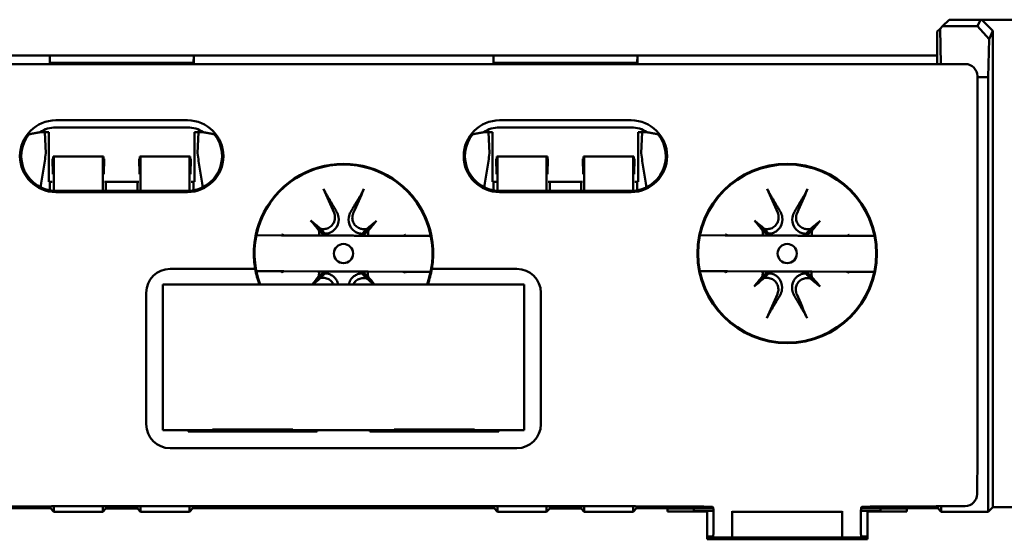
# Model space of a CAD drawing. Header units: millimetres. Extents: x 71 to 288, y 86 to 236.
# Tile 4 of 8: x 93 to 135, y 141 to 163. Entities that reach past the tile are written whole.
import ezdxf

# ---------------------------------------------------------------- set-up
doc = ezdxf.new("R2010")
doc.units = ezdxf.units.MM
doc.layers.add('Arêtes visibles(celduc)', color=7, linetype='Continuous', lineweight=50)

msp = doc.modelspace()

# ---------------------------------------------------------------- linework, layer by layer
at = {"layer": 'Arêtes visibles(celduc)'}
for p, q in [((131.979, 162.406), (132.257, 162.684)), ((132.257, 162.684), (132.257, 162.684)), ((133.564, 162.684), (132.257, 162.684)), ((133.564, 162.684), (132.257, 162.684)), ((133.564, 162.684), (133.445, 162.406)), ((133.617, 162.684), (133.564, 162.684)), ((133.564, 162.684), (133.564, 162.684)), ((134.08, 162.22), (133.617, 162.684)), ((135.51, 162.684), (133.617, 162.684)), ((131.757, 162.184), (131.88, 162.307)), ((131.979, 162.406), (131.88, 162.307)), ((131.88, 162.307), (131.916, 160.826)), ((133.445, 162.406), (131.979, 162.406)), ((133.932, 161.875), (133.445, 162.406)), ((133.932, 161.875), (134.08, 162.22)), ((134.08, 142.292), (134.08, 162.22)), ((131.757, 160.879), (131.757, 162.184)), ((133.893, 160.284), (133.932, 161.875)), ((94.652, 161.184), (80.071, 161.184)), ((94.652, 160.884), (94.652, 161.184)), ((94.652, 161.184), (100.672, 161.184)), ((100.666, 160.879), (100.672, 161.184)), ((100.672, 160.826), (100.672, 161.184)), ((100.672, 161.184), (113.202, 161.184)), ((113.202, 161.184), (113.202, 160.826)), ((113.202, 161.184), (113.207, 160.879)), ((113.202, 161.184), (119.222, 161.184)), ((119.217, 160.879), (119.222, 161.184)), ((119.222, 160.826), (119.222, 161.184)), ((119.222, 161.184), (131.751, 161.184)), ((131.751, 161.184), (131.751, 160.826)), ((131.751, 161.184), (131.757, 160.879)), ((131.751, 161.184), (131.757, 161.184)), ((131.436, 160.826), (82.437, 160.826)), ((94.657, 160.887), (94.652, 160.884)), ((94.652, 160.826), (94.652, 160.884)), ((94.657, 160.879), (94.657, 160.887)), ((94.709, 160.826), (94.657, 160.879)), ((94.657, 160.879), (100.666, 160.879)), ((97.006, 160.837), (96.996, 160.826)), ((98.317, 160.837), (97.006, 160.837)), ((97.006, 160.837), (97.006, 160.826)), ((98.327, 160.826), (98.317, 160.837)), ((98.317, 160.826), (98.317, 160.837)), ((100.666, 160.879), (100.614, 160.826)), ((113.259, 160.826), (113.207, 160.879)), ((113.207, 160.879), (119.217, 160.879)), ((115.556, 160.837), (115.546, 160.826)), ((116.867, 160.837), (115.556, 160.837)), ((115.556, 160.837), (115.556, 160.826)), ((116.877, 160.826), (116.867, 160.837)), ((116.867, 160.826), (116.867, 160.837)), ((119.217, 160.879), (119.164, 160.826)), ((132.937, 160.826), (131.436, 160.826)), ((131.436, 160.826), (131.436, 160.826)), ((131.436, 160.826), (131.436, 160.826)), ((133.437, 144.45), (133.437, 160.326)), ((133.437, 160.284), (133.893, 160.284)), ((133.893, 160.284), (133.893, 142.105)), ((94.912, 158.476), (100.412, 158.476)), ((100.412, 158.18), (94.912, 158.18)), ((113.462, 158.476), (118.962, 158.476)), ((113.462, 158.18), (118.962, 158.18)), ((94.612, 157.974), (94.249, 157.974)), ((94.452, 157.974), (94.488, 157.1)), ((94.612, 157.974), (94.612, 155.9)), ((101.074, 157.974), (100.712, 157.974)), ((100.712, 155.9), (100.712, 157.974)), ((100.836, 157.1), (100.872, 157.974)), ((113.162, 157.974), (112.799, 157.974)), ((113.002, 157.974), (113.038, 157.1)), ((113.162, 155.9), (113.162, 157.974)), ((119.624, 157.974), (119.262, 157.974)), ((119.262, 157.974), (119.262, 155.9)), ((119.386, 157.1), (119.422, 157.974)), ((94.788, 156.219), (94.772, 156.861)), ((94.797, 156.963), (94.788, 156.219)), ((94.798, 156.963), (94.797, 156.963)), ((94.818, 156.963), (94.798, 156.963)), ((94.81, 156.39), (94.798, 156.963)), ((94.818, 156.963), (94.81, 156.39)), ((94.831, 156.963), (94.818, 156.963)), ((96.873, 156.963), (94.831, 156.963)), ((94.831, 155.529), (94.831, 156.963)), ((96.886, 156.963), (96.873, 156.963)), ((96.873, 156.963), (96.873, 155.527)), ((96.894, 156.39), (96.886, 156.963)), ((96.907, 156.963), (96.886, 156.963)), ((96.907, 156.963), (96.894, 156.39)), ((96.908, 156.963), (96.907, 156.963)), ((96.916, 156.219), (96.908, 156.963)), ((96.933, 156.861), (96.916, 156.219)), ((98.407, 156.219), (98.39, 156.861)), ((98.415, 156.963), (98.407, 156.219)), ((98.416, 156.963), (98.415, 156.963)), ((98.437, 156.963), (98.416, 156.963)), ((98.429, 156.39), (98.416, 156.963)), ((98.437, 156.963), (98.429, 156.39)), ((98.45, 156.963), (98.437, 156.963)), ((100.492, 156.963), (98.45, 156.963)), ((98.45, 155.527), (98.45, 156.963)), ((100.505, 156.963), (100.492, 156.963)), ((100.492, 156.963), (100.492, 155.529)), ((100.513, 156.39), (100.505, 156.963)), ((100.525, 156.963), (100.505, 156.963)), ((100.525, 156.963), (100.513, 156.39)), ((100.526, 156.963), (100.525, 156.963)), ((100.535, 156.219), (100.526, 156.963)), ((100.552, 156.861), (100.535, 156.219)), ((113.338, 156.219), (113.322, 156.861)), ((113.347, 156.963), (113.338, 156.219)), ((113.348, 156.963), (113.347, 156.963)), ((113.368, 156.963), (113.348, 156.963)), ((113.36, 156.39), (113.348, 156.963)), ((113.368, 156.963), (113.36, 156.39)), ((113.381, 156.963), (113.368, 156.963)), ((113.381, 155.529), (113.381, 156.963)), ((115.424, 156.963), (113.381, 156.963)), ((115.424, 156.963), (115.424, 155.527)), ((115.437, 156.963), (115.424, 156.963)), ((115.445, 156.39), (115.437, 156.963)), ((115.457, 156.963), (115.437, 156.963)), ((115.457, 156.963), (115.445, 156.39)), ((115.458, 156.963), (115.457, 156.963)), ((115.466, 156.219), (115.458, 156.963)), ((115.483, 156.861), (115.466, 156.219)), ((116.957, 156.219), (116.94, 156.861)), ((116.965, 156.963), (116.957, 156.219)), ((116.966, 156.963), (116.965, 156.963)), ((116.979, 156.39), (116.966, 156.963)), ((116.987, 156.963), (116.966, 156.963)), ((116.987, 156.963), (116.979, 156.39)), ((117, 156.963), (116.987, 156.963)), ((117, 155.527), (117, 156.963)), ((119.042, 156.963), (117, 156.963)), ((119.042, 156.963), (119.042, 155.529)), ((119.055, 156.963), (119.042, 156.963)), ((119.063, 156.39), (119.055, 156.963)), ((119.076, 156.963), (119.055, 156.963)), ((119.076, 156.963), (119.063, 156.39)), ((119.076, 156.963), (119.076, 156.963)), ((119.085, 156.219), (119.076, 156.963)), ((119.102, 156.861), (119.085, 156.219)), ((94.287, 155.754), (94.287, 155.668)), ((94.612, 155.9), (94.762, 155.9)), ((94.66, 155.548), (94.66, 155.9)), ((96.943, 155.9), (98.38, 155.9)), ((97.006, 155.9), (97.006, 155.527)), ((98.317, 155.527), (98.317, 155.9)), ((100.561, 155.9), (100.712, 155.9)), ((100.663, 155.9), (100.663, 155.549)), ((101.037, 155.669), (101.037, 155.754)), ((112.837, 155.754), (112.837, 155.668)), ((113.312, 155.9), (113.162, 155.9)), ((113.21, 155.549), (113.21, 155.9)), ((116.93, 155.9), (115.493, 155.9)), ((115.556, 155.9), (115.556, 155.527)), ((116.867, 155.527), (116.867, 155.9)), ((119.262, 155.9), (119.111, 155.9)), ((119.213, 155.9), (119.213, 155.549)), ((119.587, 155.669), (119.587, 155.754)), ((94.912, 155.527), (100.412, 155.527)), ((100.412, 155.472), (94.912, 155.472)), ((113.462, 155.527), (118.962, 155.527)), ((118.962, 155.472), (113.462, 155.472)), ((105.563, 154.286), (105.853, 153.994)), ((106.158, 153.736), (105.853, 153.994)), ((105.853, 153.994), (106.108, 153.687)), ((108.03, 153.986), (107.722, 153.73)), ((107.772, 153.681), (108.03, 153.986)), ((108.321, 154.275), (108.03, 153.986)), ((124.113, 154.286), (124.403, 153.994)), ((124.708, 153.736), (124.403, 153.994)), ((124.403, 153.994), (124.658, 153.687)), ((126.58, 153.986), (126.272, 153.73)), ((126.322, 153.681), (126.58, 153.986)), ((126.871, 154.275), (126.58, 153.986)), ((104.346, 153.661), (103.294, 153.665)), ((104.424, 153.661), (104.45, 153.661)), ((105.91, 153.655), (104.45, 153.661)), ((109.43, 153.642), (107.97, 153.648)), ((109.43, 153.642), (109.456, 153.642)), ((110.585, 153.638), (109.533, 153.642)), ((122.896, 153.661), (121.844, 153.665)), ((122.974, 153.661), (123, 153.661)), ((124.46, 153.655), (123, 153.661)), ((127.98, 153.642), (126.52, 153.648)), ((127.98, 153.642), (128.006, 153.642)), ((129.135, 153.638), (128.083, 153.642)), ((99.687, 152.261), (103.239, 152.261)), ((103.289, 152.165), (104.34, 152.161)), ((104.444, 152.161), (104.418, 152.161)), ((104.444, 152.161), (105.904, 152.155)), ((106.102, 152.122), (105.844, 151.817)), ((105.844, 151.817), (106.151, 152.073)), ((107.716, 152.067), (108.021, 151.809)), ((108.021, 151.809), (107.766, 152.116)), ((107.964, 152.148), (109.424, 152.142)), ((109.45, 152.142), (109.424, 152.142)), ((109.528, 152.142), (110.579, 152.138)), ((110.634, 152.261), (114.187, 152.261)), ((121.839, 152.165), (122.89, 152.161)), ((122.994, 152.161), (122.968, 152.161)), ((122.994, 152.161), (124.454, 152.155)), ((124.652, 152.122), (124.394, 151.817)), ((124.394, 151.817), (124.701, 152.073)), ((126.266, 152.067), (126.571, 151.809)), ((126.571, 151.809), (126.316, 152.116)), ((126.514, 152.148), (127.974, 152.142)), ((128, 152.142), (127.974, 152.142)), ((128.078, 152.142), (129.129, 152.138)), ((99.387, 145.511), (99.387, 151.611)), ((99.387, 151.611), (114.487, 151.611)), ((105.637, 151.611), (105.844, 151.817)), ((108.217, 151.611), (108.021, 151.809)), ((114.487, 151.611), (114.487, 145.511)), ((124.103, 151.527), (124.394, 151.817)), ((126.861, 151.517), (126.571, 151.809)), ((98.687, 145.761), (98.687, 151.261)), ((115.187, 151.261), (115.187, 145.761)), ((101.456, 145.511), (99.387, 145.511)), ((100.437, 145.511), (100.437, 145.461)), ((105.837, 145.461), (100.437, 145.461)), ((100.492, 145.511), (100.492, 145.461)), ((100.637, 145.511), (100.637, 145.461)), ((101.456, 145.511), (101.456, 145.541)), ((101.456, 145.541), (104.817, 145.541)), ((104.817, 145.541), (104.817, 145.511)), ((109.056, 145.511), (104.817, 145.511)), ((105.837, 145.461), (105.837, 145.511)), ((108.037, 145.511), (108.037, 145.461)), ((113.437, 145.461), (108.037, 145.461)), ((109.056, 145.511), (109.056, 145.541)), ((109.056, 145.541), (112.417, 145.541)), ((112.417, 145.541), (112.417, 145.511)), ((114.487, 145.511), (112.417, 145.511)), ((113.236, 145.461), (113.236, 145.511)), ((113.381, 145.461), (113.381, 145.511)), ((113.437, 145.461), (113.437, 145.511)), ((114.187, 144.761), (99.687, 144.761)), ((133.426, 142.837), (133.437, 144.45)), ((94.687, 142.248), (91.478, 142.248)), ((93.937, 142.326), (92.972, 142.326)), ((94.732, 142.34), (93.937, 142.326)), ((94.687, 142.248), (94.687, 142.34)), ((94.831, 142.103), (94.687, 142.248)), ((94.732, 142.34), (119.141, 142.34)), ((94.831, 142.103), (94.831, 142.34)), ((94.831, 142.103), (96.873, 142.103)), ((96.873, 142.34), (96.873, 142.103)), ((96.873, 142.103), (97.006, 142.236)), ((97.006, 142.34), (97.006, 142.236)), ((97.006, 142.236), (98.317, 142.236)), ((98.317, 142.236), (98.317, 142.34)), ((98.45, 142.103), (98.317, 142.236)), ((98.45, 142.103), (98.45, 142.34)), ((98.45, 142.103), (100.492, 142.103)), ((100.492, 142.34), (100.492, 142.103)), ((100.637, 142.248), (100.492, 142.103)), ((100.637, 142.34), (100.637, 142.248)), ((100.637, 142.248), (113.236, 142.248)), ((113.236, 142.248), (113.236, 142.34)), ((113.381, 142.103), (113.236, 142.248)), ((113.381, 142.103), (113.381, 142.34)), ((113.381, 142.103), (115.424, 142.103)), ((115.424, 142.34), (115.424, 142.103)), ((115.424, 142.103), (115.556, 142.236)), ((115.556, 142.34), (115.556, 142.236)), ((115.556, 142.236), (116.867, 142.236)), ((116.867, 142.236), (116.867, 142.34)), ((117, 142.103), (116.867, 142.236)), ((117, 142.103), (117, 142.34)), ((117, 142.103), (119.042, 142.103)), ((119.042, 142.34), (119.042, 142.103)), ((119.187, 142.248), (119.042, 142.103)), ((119.937, 142.326), (119.141, 142.34)), ((119.187, 142.34), (119.187, 142.248)), ((119.187, 142.248), (122.395, 142.248)), ((120.901, 142.326), (119.937, 142.326)), ((120.487, 142.115), (120.487, 142.229)), ((122.137, 142.115), (120.487, 142.115)), ((120.987, 142.238), (121.087, 142.238)), ((121.587, 142.229), (121.587, 142.138)), ((121.587, 142.138), (122.403, 142.138)), ((121.587, 142.138), (121.587, 142.115)), ((122.137, 142.096), (122.137, 142.115)), ((122.137, 142.096), (122.137, 140.949)), ((123.187, 142.131), (123.187, 142.101)), ((123.187, 142.101), (127.787, 142.101)), ((123.187, 142.101), (123.187, 141.023)), ((127.787, 142.101), (127.787, 142.131)), ((127.787, 142.101), (127.787, 141.023)), ((128.57, 142.138), (129.387, 142.138)), ((128.577, 142.248), (131.786, 142.248)), ((128.837, 142.115), (128.837, 142.096)), ((130.487, 142.115), (128.837, 142.115)), ((128.837, 140.949), (128.837, 142.096)), ((129.387, 142.138), (129.387, 142.229)), ((129.387, 142.138), (129.387, 142.115)), ((129.887, 142.238), (129.987, 142.238)), ((130.937, 142.326), (130.073, 142.326)), ((130.487, 142.229), (130.487, 142.115)), ((131.72, 142.34), (130.937, 142.326)), ((131.72, 142.34), (132.922, 142.34)), ((131.786, 142.248), (131.786, 142.34)), ((131.786, 142.248), (131.929, 142.105)), ((131.929, 142.34), (131.929, 142.105)), ((131.929, 142.105), (133.893, 142.105)), ((133.893, 142.105), (134.08, 142.292)), ((134.08, 142.292), (135.047, 142.292)), ((122.409, 141.548), (122.409, 141.806)), ((128.565, 141.806), (128.565, 141.548)), ((122.392, 141.061), (122.137, 141.061)), ((122.334, 141.026), (122.137, 141.026)), ((128.837, 140.949), (122.137, 140.949)), ((122.336, 141.027), (122.387, 141.048)), ((123.187, 141.027), (122.336, 141.027)), ((122.336, 141.027), (122.336, 141.026)), ((122.336, 140.949), (122.336, 141.026)), ((127.787, 141.023), (123.187, 141.023)), ((128.637, 141.027), (127.787, 141.027)), ((128.837, 141.061), (128.581, 141.061)), ((128.586, 141.048), (128.637, 141.027)), ((128.637, 141.027), (128.637, 141.026)), ((128.637, 140.949), (128.637, 141.026)), ((128.837, 141.026), (128.639, 141.026))]:
    msp.add_line(p, q, dxfattribs=at)
for centre, radius in [((125.487, 152.903), 3.753), ((125.487, 152.903), 3.722), ((106.937, 152.901), 0.402), ((125.487, 152.901), 0.402)]:
    msp.add_circle(centre, radius, dxfattribs=at)
for centre, radius, start, end in [((94.912, 156.974), 1.502, 90, 270), ((100.412, 156.974), 1.502, 270, 90), ((113.462, 156.974), 1.502, 90, 270), ((118.962, 156.974), 1.502, 270, 90), ((94.912, 156.974), 1.448, 140.6785, 270), ((100.412, 156.974), 1.448, 270, 39.3215), ((113.462, 156.974), 1.448, 140.6785, 270), ((118.962, 156.974), 1.448, 270, 39.3215), ((106.937, 152.903), 3.753, 350.1568, 189.8432), ((106.937, 152.903), 3.722, 339.694, 200.306), ((106.937, 152.901), 2.7, 162.7827, 163.6559), ((105.447, 153.746), 0.664, 354.9115, 358.9655), ((106.104, 154.398), 0.664, 270.6016, 274.6555), ((107.781, 154.391), 0.664, 264.9115, 268.9655), ((108.433, 153.735), 0.664, 180.6016, 184.6555), ((106.937, 152.901), 2.7, 15.9112, 16.7843), ((125.487, 152.901), 2.7, 162.7827, 163.6559), ((123.997, 153.746), 0.664, 354.9115, 358.9655), ((124.654, 154.398), 0.664, 270.6016, 274.6555), ((126.331, 154.391), 0.664, 264.9115, 268.9655), ((126.983, 153.735), 0.664, 180.6016, 184.6555), ((125.487, 152.901), 2.7, 15.9112, 16.7843), ((99.687, 151.261), 1, 90, 180), ((106.937, 152.903), 3.749, 189.8543, 200.1531), ((106.937, 152.901), 2.7, 195.9112, 196.7843), ((105.44, 152.068), 0.664, 0.6016, 4.6555), ((106.092, 151.411), 0.664, 84.9115, 88.9655), ((107.77, 151.405), 0.664, 90.6016, 94.6555), ((108.427, 152.057), 0.664, 174.9115, 178.9655), ((106.937, 152.901), 2.7, 342.7827, 343.6559), ((106.937, 152.903), 3.749, 339.8469, 350.1457), ((114.187, 151.261), 1, 0, 90), ((125.487, 152.901), 2.7, 195.9112, 196.7843), ((123.99, 152.068), 0.664, 0.6016, 4.6555), ((124.642, 151.411), 0.664, 84.9115, 88.9655), ((126.32, 151.405), 0.664, 90.6016, 94.6555), ((126.977, 152.057), 0.664, 174.9115, 178.9655), ((125.487, 152.901), 2.7, 342.7827, 343.6559), ((99.687, 145.761), 1, 180, 270), ((114.187, 145.761), 1, 270, 0)]:
    msp.add_arc(centre, radius, start, end, dxfattribs=at)
for centre, major_axis, ratio, start_param, end_param in [((132.937, 160.326), (0.354, 0.354), 0.999695, 5.497939, 7.068431), ((94.912, 157.01), (0, 1.17), 0.999542, 0, 0.601702), ((100.412, 157.01), (0, -1.17), 0.999542, 2.53989, 3.141593), ((113.462, 157.01), (0, -1.17), 0.999542, 3.141593, 3.743295), ((118.962, 157.01), (0, 1.17), 0.999542, 5.681483, 6.283185), ((107.853, 153.324), (3.245, -7.028), 0.087156, 4.341042, 4.489927), ((126.403, 153.324), (3.245, -7.028), 0.087156, 4.341042, 4.489927), ((106.024, 153.331), (3.298, 7.003), 0.087156, 4.934851, 5.083736), ((124.574, 153.331), (3.298, 7.003), 0.087156, 4.934851, 5.083736), ((106.908, 152.877), (-4.995, 5.999), 0.017452, 1.319264, 1.389373), ((106.961, 152.93), (5.961, -5.041), 0.017452, 1.752219, 1.822329), ((106.913, 152.931), (5.999, 4.995), 0.017452, 1.319264, 1.389373), ((106.966, 152.877), (-5.041, -5.961), 0.017452, 1.752219, 1.822329), ((125.458, 152.877), (-4.995, 5.999), 0.017452, 1.319264, 1.389373), ((125.511, 152.93), (5.961, -5.041), 0.017452, 1.752219, 1.822329), ((125.463, 152.931), (5.999, 4.995), 0.017452, 1.319264, 1.389373), ((125.516, 152.877), (-5.041, -5.961), 0.017452, 1.752219, 1.822329), ((106.507, 151.989), (-7.003, 3.298), 0.087156, 5.051321, 5.06506), ((107.36, 151.985), (-7.028, -3.245), 0.087156, 4.359718, 4.373457), ((125.057, 151.989), (-7.003, 3.298), 0.087156, 5.051321, 5.06506), ((125.91, 151.985), (-7.028, -3.245), 0.087156, 4.359718, 4.373457), ((106.514, 153.817), (7.028, 3.245), 0.087156, 4.359718, 4.373457), ((106.908, 152.926), (5.041, 5.961), 0.017452, 1.752219, 1.8079), ((106.966, 152.926), (4.995, -5.999), 0.017452, 1.335383, 1.389373), ((107.367, 153.814), (7.003, -3.298), 0.087156, 5.051321, 5.06506), ((125.064, 153.817), (7.028, 3.245), 0.087156, 4.359718, 4.373457), ((125.458, 152.926), (5.041, 5.961), 0.017452, 1.752219, 1.822329), ((125.516, 152.926), (4.995, -5.999), 0.017452, 1.319264, 1.389373), ((125.917, 153.814), (7.003, -3.298), 0.087156, 5.051321, 5.06506), ((106.961, 152.872), (-5.999, -4.995), 0.017452, 1.33663, 1.389373), ((106.912, 152.872), (-5.961, 5.041), 0.017452, 1.752219, 1.802984), ((125.511, 152.872), (-5.999, -4.995), 0.017452, 1.319264, 1.389373), ((125.462, 152.872), (-5.961, 5.041), 0.017452, 1.752219, 1.822329), ((126.4, 152.472), (-3.298, -7.003), 0.087156, 4.934851, 5.083736), ((124.571, 152.479), (-3.245, 7.028), 0.087156, 4.341042, 4.489927), ((132.925, 142.837), (0.465, 0.186), 0.990501, 4.329362, 5.899854), ((120.987, 142.229), (-0.5, 0), 0.017455, 4.712389, 6.283185), ((120.901, 142.299), (1.5, 0), 0.017455, 0.240713, 1.570796), ((121.087, 142.229), (-0.5, 0), 0.017455, 3.141593, 4.712389), ((122.387, 141.806), (0, 0.5), 0.043661, 4.712389, 5.637457), ((128.587, 141.806), (0, 0.5), 0.043661, 0.61334, 1.570796), ((130.073, 142.3), (1.5, 0), 0.017455, 1.570796, 2.909855), ((129.887, 142.229), (-0.5, 0), 0.017455, 4.712389, 6.283185), ((129.987, 142.229), (-0.5, 0), 0.017455, 3.141593, 4.712389), ((122.387, 141.548), (0, 0.5), 0.043661, 3.159046, 4.712389), ((128.587, 141.548), (0, 0.5), 0.043661, 1.570796, 3.124139), ((122.334, 139.526), (0, -1.5), 0.043661, 3.114829, 3.464983), ((128.639, 139.526), (0, -1.5), 0.043661, 2.818202, 3.168356)]:
    msp.add_ellipse(centre, major_axis=major_axis, ratio=ratio, start_param=start_param, end_param=end_param, dxfattribs=at)
for points, weights in [([(94.249, 157.974), (94.036, 157.943), (93.792, 157.891)], [1.00698021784, 1.01226019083, 1]), ([(101.531, 157.891), (101.287, 157.943), (101.074, 157.974)], [1, 1.01226019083, 1.00698021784]), ([(112.799, 157.974), (112.586, 157.943), (112.342, 157.891)], [1.00698021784, 1.01226019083, 1]), ([(120.081, 157.891), (119.837, 157.943), (119.624, 157.974)], [1, 1.01226019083, 1.00698021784]), ([(106.205, 155.405), (106.469, 154.958), (106.65, 154.65)], [1.01538421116, 1.10893241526, 1.16549005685]), ([(107.237, 154.648), (107.42, 154.955), (107.688, 155.4)], [1, 1.02110607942, 1.00339179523]), ([(124.755, 155.405), (125.019, 154.958), (125.2, 154.65)], [1.01538421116, 1.10893241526, 1.16549005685]), ([(125.787, 154.648), (125.97, 154.955), (126.238, 155.4)], [1, 1.02110607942, 1.00339179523]), ([(104.346, 153.661), (104.385, 153.661), (104.424, 153.661)], [1, 1.01111637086, 1.02213768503]), ([(104.424, 153.661), (104.391, 153.68), (104.358, 153.701)], [1.01256977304, 1.00636528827, 1]), ([(106.108, 153.687), (105.983, 153.795), (105.903, 153.874)], [1, 1.04303914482, 1.00210705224]), ([(105.91, 153.655), (105.993, 153.655), (106.11, 153.655)], [1.00012688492, 1.01644563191, 1.00119139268]), ([(105.972, 153.942), (106.05, 153.862), (106.158, 153.736)], [1.00209348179, 1.04303208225, 1]), ([(106.11, 153.655), (106.94, 153.651), (107.769, 153.648)], [1.8467113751, 2.7532886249, 1.8467113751]), ([(107.722, 153.73), (107.831, 153.855), (107.909, 153.935)], [1, 1.04303914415, 1.00210705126]), ([(107.769, 153.648), (107.887, 153.648), (107.97, 153.648)], [1.00118641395, 1.01644119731, 1.0001231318]), ([(107.978, 153.866), (107.898, 153.788), (107.772, 153.681)], [1.00209296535, 1.04303181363, 1]), ([(109.522, 153.681), (109.488, 153.661), (109.456, 153.642)], [1, 1.0015039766, 1.00281083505]), ([(109.456, 153.642), (109.494, 153.642), (109.533, 153.642)], [1.02213768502, 1.01111637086, 1]), ([(122.896, 153.661), (122.935, 153.661), (122.974, 153.661)], [1, 1.01111637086, 1.02213768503]), ([(122.974, 153.661), (122.941, 153.68), (122.908, 153.701)], [1.01256977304, 1.00636528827, 1]), ([(124.658, 153.687), (124.533, 153.795), (124.453, 153.874)], [1, 1.04303914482, 1.00210705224]), ([(124.46, 153.655), (124.543, 153.655), (124.66, 153.655)], [1.00012688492, 1.01644563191, 1.00119139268]), ([(124.522, 153.942), (124.6, 153.862), (124.708, 153.736)], [1.00209348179, 1.04303208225, 1]), ([(124.66, 153.655), (125.49, 153.651), (126.319, 153.648)], [1.8467113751, 2.7532886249, 1.8467113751]), ([(126.272, 153.73), (126.381, 153.855), (126.459, 153.935)], [1, 1.04303914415, 1.00210705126]), ([(126.319, 153.648), (126.437, 153.648), (126.52, 153.648)], [1.00118641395, 1.01644119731, 1.0001231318]), ([(126.528, 153.866), (126.448, 153.788), (126.322, 153.681)], [1.00209296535, 1.04303181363, 1]), ([(128.072, 153.681), (128.038, 153.661), (128.006, 153.642)], [1, 1.0015039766, 1.00281083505]), ([(128.006, 153.642), (128.044, 153.642), (128.083, 153.642)], [1.02213768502, 1.01111637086, 1]), ([(103.239, 152.261), (103.241, 152.261), (103.243, 152.261)], [5.01318663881, 5.01557996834, 5.01797282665]), ([(104.418, 152.161), (104.38, 152.161), (104.34, 152.161)], [1.02213768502, 1.01111637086, 1]), ([(104.352, 152.122), (104.386, 152.142), (104.418, 152.161)], [1, 1.0015039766, 1.00281083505]), ([(105.896, 151.937), (105.976, 152.015), (106.102, 152.122)], [1.00209348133, 1.04303208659, 1]), ([(106.105, 152.155), (105.987, 152.155), (105.904, 152.155)], [1.00118641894, 1.0164412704, 1.00012326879]), ([(106.151, 152.073), (106.043, 151.948), (105.965, 151.868)], [1, 1.04303914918, 1.0021070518]), ([(107.763, 152.148), (106.934, 152.151), (106.105, 152.155)], [1.8467113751, 2.7532886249, 1.8467113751]), ([(107.901, 151.861), (107.824, 151.941), (107.716, 152.067)], [1.0020930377, 1.04303185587, 1]), ([(107.964, 152.148), (107.881, 152.148), (107.763, 152.148)], [1.00012686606, 1.01644316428, 1.00118654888]), ([(107.766, 152.116), (107.891, 152.007), (107.97, 151.929)], [1, 1.04303914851, 1.00210705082]), ([(109.528, 152.142), (109.488, 152.142), (109.45, 152.142)], [1, 1.01111637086, 1.02213768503]), ([(109.45, 152.142), (109.482, 152.122), (109.516, 152.102)], [1.00281083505, 1.0015039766, 1]), ([(110.63, 152.261), (110.632, 152.261), (110.634, 152.261)], [5.01797282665, 5.01557996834, 5.01318663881]), ([(122.968, 152.161), (122.93, 152.161), (122.89, 152.161)], [1.02213768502, 1.01111637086, 1]), ([(122.902, 152.122), (122.936, 152.142), (122.968, 152.161)], [1, 1.0015039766, 1.00281083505]), ([(124.446, 151.937), (124.526, 152.015), (124.652, 152.122)], [1.00209348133, 1.04303208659, 1]), ([(124.655, 152.155), (124.537, 152.155), (124.454, 152.155)], [1.00118641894, 1.0164412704, 1.00012326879]), ([(124.701, 152.073), (124.593, 151.948), (124.515, 151.868)], [1, 1.04303914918, 1.0021070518]), ([(126.313, 152.148), (125.484, 152.151), (124.655, 152.155)], [1.8467113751, 2.7532886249, 1.8467113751]), ([(126.451, 151.861), (126.374, 151.941), (126.266, 152.067)], [1.0020930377, 1.04303185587, 1]), ([(126.514, 152.148), (126.431, 152.148), (126.313, 152.148)], [1.00012686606, 1.01644316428, 1.00118654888]), ([(126.316, 152.116), (126.441, 152.007), (126.52, 151.929)], [1, 1.04303914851, 1.00210705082]), ([(128.078, 152.142), (128.038, 152.142), (128, 152.142)], [1, 1.01111637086, 1.02213768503]), ([(128, 152.142), (128.032, 152.122), (128.066, 152.102)], [1.00281083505, 1.0015039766, 1]), ([(125.187, 151.155), (125.004, 150.848), (124.736, 150.403)], [1, 1.02110607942, 1.00339179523]), ([(126.219, 150.397), (125.954, 150.845), (125.774, 151.153)], [1.00339179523, 1.02110607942, 1])]:
    msp.add_rational_spline(points, weights, degree=2, dxfattribs=at)
for points, knots in [([(94.287, 155.754), (94.324, 155.982), (94.361, 156.21), (94.43, 156.661), (94.462, 156.883), (94.488, 157.1)], [0, 0, 0, 0, 0.0693092, 0.0693092, 0.1386184, 0.1386184, 0.1386184, 0.1386184]), ([(100.836, 157.1), (100.862, 156.883), (100.894, 156.661), (100.963, 156.21), (101, 155.982), (101.037, 155.754)], [0, 0, 0, 0, 0.0693092, 0.0693092, 0.1386184, 0.1386184, 0.1386184, 0.1386184]), ([(112.837, 155.754), (112.874, 155.982), (112.911, 156.21), (112.98, 156.661), (113.012, 156.883), (113.038, 157.1)], [0, 0, 0, 0, 0.0693092, 0.0693092, 0.1386184, 0.1386184, 0.1386184, 0.1386184]), ([(119.386, 157.1), (119.412, 156.883), (119.444, 156.661), (119.513, 156.21), (119.55, 155.982), (119.587, 155.754)], [0, 0, 0, 0, 0.0693092, 0.0693092, 0.1386184, 0.1386184, 0.1386184, 0.1386184]), ([(106.205, 155.405), (106.203, 155.409), (106.201, 155.412), (106.19, 155.431), (106.178, 155.454), (106.157, 155.495), (106.145, 155.521), (106.124, 155.565), (106.113, 155.59), (106.105, 155.611)], [0.07291688, 0.07291688, 0.07291688, 0.07291688, 0.07460365, 0.07460365, 0.08213212, 0.08213212, 0.08962691, 0.08962691, 0.09666122, 0.09666122, 0.09666122, 0.09666122]), ([(124.755, 155.405), (124.753, 155.409), (124.751, 155.412), (124.74, 155.431), (124.728, 155.454), (124.707, 155.495), (124.695, 155.521), (124.674, 155.565), (124.663, 155.59), (124.655, 155.611)], [0.07291688, 0.07291688, 0.07291688, 0.07291688, 0.07460365, 0.07460365, 0.08213212, 0.08213212, 0.08962691, 0.08962691, 0.09666122, 0.09666122, 0.09666122, 0.09666122]), ([(107.79, 155.605), (107.781, 155.584), (107.77, 155.559), (107.749, 155.515), (107.736, 155.489), (107.715, 155.448), (107.703, 155.426), (107.692, 155.407), (107.69, 155.403), (107.688, 155.4)], [0.02266888, 0.02266888, 0.02266888, 0.02266888, 0.02970319, 0.02970319, 0.03719798, 0.03719798, 0.04472645, 0.04472645, 0.04641322, 0.04641322, 0.04641322, 0.04641322]), ([(126.34, 155.605), (126.331, 155.584), (126.32, 155.559), (126.299, 155.515), (126.286, 155.489), (126.265, 155.448), (126.253, 155.426), (126.242, 155.407), (126.24, 155.403), (126.238, 155.4)], [0.02266888, 0.02266888, 0.02266888, 0.02266888, 0.02970319, 0.02970319, 0.03719798, 0.03719798, 0.04472645, 0.04472645, 0.04641322, 0.04641322, 0.04641322, 0.04641322]), ([(106.54, 154.599), (106.563, 154.545), (106.578, 154.482), (106.581, 154.355), (106.57, 154.29), (106.527, 154.179), (106.494, 154.124), (106.408, 154.032), (106.355, 153.995), (106.247, 153.945), (106.185, 153.929), (106.071, 153.923), (106.019, 153.929), (105.972, 153.942)], [0, 0, 0, 0, 0.0182786, 0.0182786, 0.0365572, 0.0365572, 0.0543994, 0.0543994, 0.0722416, 0.0722416, 0.0901425, 0.0901425, 0.104614, 0.104614, 0.104614, 0.104614]), ([(106.65, 154.65), (106.694, 154.575), (106.72, 154.495), (106.747, 154.296), (106.726, 154.148), (106.632, 153.985), (106.603, 153.944), (106.547, 153.887), (106.527, 153.869), (106.482, 153.835), (106.459, 153.819), (106.409, 153.791), (106.383, 153.779), (106.331, 153.76), (106.304, 153.752), (106.226, 153.735), (106.176, 153.731), (106.126, 153.733), (106.118, 153.733), (106.111, 153.734)], [0.2530458, 0.2530458, 0.2530458, 0.2530458, 0.2894263, 0.2894263, 0.346773, 0.346773, 0.3638472, 0.3638472, 0.3723843, 0.3723843, 0.3809214, 0.3809214, 0.3894584, 0.3894584, 0.3979955, 0.3979955, 0.4150697, 0.4150697, 0.4180183, 0.4180183, 0.4180183, 0.4180183]), ([(107.769, 153.727), (107.762, 153.727), (107.754, 153.727), (107.704, 153.726), (107.654, 153.729), (107.576, 153.747), (107.55, 153.755), (107.497, 153.775), (107.472, 153.787), (107.422, 153.815), (107.398, 153.831), (107.354, 153.866), (107.334, 153.884), (107.279, 153.942), (107.25, 153.983), (107.157, 154.147), (107.137, 154.294), (107.155, 154.416), (107.166, 154.493), (107.193, 154.573), (107.237, 154.648)], [-0.128592, -0.128592, -0.128592, -0.128592, -0.1256434, -0.1256434, -0.1085693, -0.1085693, -0.1000322, -0.1000322, -0.0914951, -0.0914951, -0.082958, -0.082958, -0.0744209, -0.0744209, -0.0573468, -0.0573468, 0, 0, 0, 0.0363804, 0.0363804, 0.0363804, 0.0363804]), ([(107.909, 153.935), (107.866, 153.923), (107.821, 153.918), (107.719, 153.92), (107.656, 153.932), (107.541, 153.981), (107.488, 154.018), (107.404, 154.101), (107.368, 154.154), (107.319, 154.27), (107.306, 154.333), (107.304, 154.452), (107.315, 154.517), (107.342, 154.583), (107.344, 154.59), (107.347, 154.596)], [0.0235339, 0.0235339, 0.0235339, 0.0235339, 0.0364978, 0.0364978, 0.0541969, 0.0541969, 0.071896, 0.071896, 0.0897944, 0.0897944, 0.1076929, 0.1076929, 0.1262755, 0.1262755, 0.1283012, 0.1283012, 0.1283012, 0.1283012]), ([(125.09, 154.599), (125.113, 154.545), (125.128, 154.482), (125.131, 154.355), (125.12, 154.29), (125.077, 154.179), (125.044, 154.124), (124.958, 154.032), (124.905, 153.995), (124.797, 153.945), (124.735, 153.929), (124.621, 153.923), (124.569, 153.929), (124.522, 153.942)], [0, 0, 0, 0, 0.0182786, 0.0182786, 0.0365572, 0.0365572, 0.0543994, 0.0543994, 0.0722416, 0.0722416, 0.0901425, 0.0901425, 0.104614, 0.104614, 0.104614, 0.104614]), ([(125.2, 154.65), (125.244, 154.575), (125.27, 154.495), (125.297, 154.296), (125.276, 154.148), (125.182, 153.985), (125.153, 153.944), (125.097, 153.887), (125.077, 153.869), (125.032, 153.835), (125.009, 153.819), (124.959, 153.791), (124.933, 153.779), (124.881, 153.76), (124.854, 153.752), (124.776, 153.735), (124.726, 153.731), (124.676, 153.733), (124.668, 153.733), (124.661, 153.734)], [0.2530458, 0.2530458, 0.2530458, 0.2530458, 0.2894263, 0.2894263, 0.346773, 0.346773, 0.3638472, 0.3638472, 0.3723843, 0.3723843, 0.3809214, 0.3809214, 0.3894584, 0.3894584, 0.3979955, 0.3979955, 0.4150697, 0.4150697, 0.4180183, 0.4180183, 0.4180183, 0.4180183]), ([(126.319, 153.727), (126.312, 153.727), (126.304, 153.727), (126.254, 153.726), (126.204, 153.729), (126.126, 153.747), (126.1, 153.755), (126.047, 153.775), (126.022, 153.787), (125.972, 153.815), (125.948, 153.831), (125.904, 153.866), (125.884, 153.884), (125.829, 153.942), (125.8, 153.983), (125.707, 154.147), (125.687, 154.294), (125.705, 154.416), (125.716, 154.493), (125.743, 154.573), (125.787, 154.648)], [-0.128592, -0.128592, -0.128592, -0.128592, -0.1256434, -0.1256434, -0.1085693, -0.1085693, -0.1000322, -0.1000322, -0.0914951, -0.0914951, -0.082958, -0.082958, -0.0744209, -0.0744209, -0.0573468, -0.0573468, 0, 0, 0, 0.0363804, 0.0363804, 0.0363804, 0.0363804]), ([(126.459, 153.935), (126.416, 153.923), (126.371, 153.918), (126.269, 153.92), (126.206, 153.932), (126.091, 153.981), (126.038, 154.018), (125.954, 154.101), (125.918, 154.154), (125.869, 154.27), (125.856, 154.333), (125.854, 154.452), (125.865, 154.517), (125.892, 154.583), (125.894, 154.59), (125.897, 154.596)], [0.0235339, 0.0235339, 0.0235339, 0.0235339, 0.0364978, 0.0364978, 0.0541969, 0.0541969, 0.071896, 0.071896, 0.0897944, 0.0897944, 0.1076929, 0.1076929, 0.1262755, 0.1262755, 0.1283012, 0.1283012, 0.1283012, 0.1283012]), ([(105.903, 153.874), (105.915, 153.83), (105.92, 153.785), (105.919, 153.714), (105.916, 153.685), (105.91, 153.655)], [0.02353391, 0.02353391, 0.02353391, 0.02353391, 0.03649776, 0.03649776, 0.0450516, 0.0450516, 0.0450516, 0.0450516]), ([(106.111, 153.734), (106.111, 153.726), (106.112, 153.719), (106.112, 153.693), (106.112, 153.674), (106.11, 153.655)], [-0.12859201, -0.12859201, -0.12859201, -0.12859201, -0.12564342, -0.12564342, -0.11857232, -0.11857232, -0.11857232, -0.11857232]), ([(107.769, 153.648), (107.768, 153.668), (107.768, 153.687), (107.768, 153.713), (107.769, 153.72), (107.769, 153.727)], [0.40799858, 0.40799858, 0.40799858, 0.40799858, 0.41506968, 0.41506968, 0.41801827, 0.41801827, 0.41801827, 0.41801827]), ([(107.97, 153.648), (107.965, 153.67), (107.962, 153.693), (107.959, 153.767), (107.965, 153.819), (107.978, 153.866)], [0.08353321, 0.08353321, 0.08353321, 0.08353321, 0.09002475, 0.09002475, 0.10460879, 0.10460879, 0.10460879, 0.10460879]), ([(124.453, 153.874), (124.465, 153.83), (124.47, 153.785), (124.469, 153.714), (124.466, 153.685), (124.46, 153.655)], [0.02353391, 0.02353391, 0.02353391, 0.02353391, 0.03649776, 0.03649776, 0.0450516, 0.0450516, 0.0450516, 0.0450516]), ([(124.661, 153.734), (124.661, 153.726), (124.662, 153.719), (124.662, 153.693), (124.662, 153.674), (124.66, 153.655)], [-0.12859201, -0.12859201, -0.12859201, -0.12859201, -0.12564342, -0.12564342, -0.11857232, -0.11857232, -0.11857232, -0.11857232]), ([(126.319, 153.648), (126.318, 153.668), (126.318, 153.687), (126.318, 153.713), (126.319, 153.72), (126.319, 153.727)], [0.40799858, 0.40799858, 0.40799858, 0.40799858, 0.41506968, 0.41506968, 0.41801827, 0.41801827, 0.41801827, 0.41801827]), ([(126.52, 153.648), (126.515, 153.67), (126.512, 153.693), (126.509, 153.767), (126.515, 153.819), (126.528, 153.866)], [0.08353321, 0.08353321, 0.08353321, 0.08353321, 0.09002475, 0.09002475, 0.10460879, 0.10460879, 0.10460879, 0.10460879]), ([(105.904, 152.155), (105.909, 152.133), (105.911, 152.11), (105.915, 152.036), (105.909, 151.984), (105.896, 151.937)], [0.08353313, 0.08353313, 0.08353313, 0.08353313, 0.09002467, 0.09002467, 0.10460871, 0.10460871, 0.10460871, 0.10460871]), ([(106.105, 152.155), (106.106, 152.135), (106.106, 152.116), (106.105, 152.09), (106.105, 152.083), (106.105, 152.075)], [0.40799858, 0.40799858, 0.40799858, 0.40799858, 0.41506968, 0.41506968, 0.41801827, 0.41801827, 0.41801827, 0.41801827]), ([(106.105, 152.075), (106.112, 152.076), (106.119, 152.076), (106.17, 152.077), (106.22, 152.074), (106.298, 152.056), (106.324, 152.048), (106.376, 152.028), (106.402, 152.016), (106.452, 151.988), (106.475, 151.972), (106.519, 151.937), (106.54, 151.919), (106.595, 151.861), (106.624, 151.82), (106.676, 151.728), (106.697, 151.669), (106.71, 151.611)], [-0.12859201, -0.12859201, -0.12859201, -0.12859201, -0.12564342, -0.12564342, -0.10856925, -0.10856925, -0.10003217, -0.10003217, -0.09149509, -0.09149509, -0.08295801, -0.08295801, -0.07442093, -0.07442093, -0.05734677, -0.05734677, -0.03257916, -0.03257916, -0.03257916, -0.03257916]), ([(107.154, 151.611), (107.167, 151.669), (107.189, 151.727), (107.242, 151.818), (107.271, 151.859), (107.327, 151.916), (107.347, 151.934), (107.391, 151.968), (107.415, 151.984), (107.465, 152.012), (107.491, 152.024), (107.543, 152.043), (107.57, 152.051), (107.647, 152.068), (107.697, 152.072), (107.748, 152.07), (107.756, 152.07), (107.763, 152.069)], [0.32224129, 0.32224129, 0.32224129, 0.32224129, 0.34677303, 0.34677303, 0.36384719, 0.36384719, 0.37238427, 0.37238427, 0.38092135, 0.38092135, 0.38945844, 0.38945844, 0.39799552, 0.39799552, 0.41506968, 0.41506968, 0.41801827, 0.41801827, 0.41801827, 0.41801827]), ([(107.763, 152.069), (107.763, 152.077), (107.762, 152.084), (107.762, 152.109), (107.762, 152.128), (107.763, 152.148)], [-0.12859201, -0.12859201, -0.12859201, -0.12859201, -0.12564342, -0.12564342, -0.11857232, -0.11857232, -0.11857232, -0.11857232]), ([(107.97, 151.929), (107.959, 151.973), (107.954, 152.018), (107.955, 152.089), (107.958, 152.118), (107.964, 152.148)], [0.02353391, 0.02353391, 0.02353391, 0.02353391, 0.03649776, 0.03649776, 0.0450516, 0.0450516, 0.0450516, 0.0450516]), ([(124.454, 152.155), (124.459, 152.133), (124.461, 152.11), (124.465, 152.036), (124.459, 151.984), (124.446, 151.937)], [0.08353313, 0.08353313, 0.08353313, 0.08353313, 0.09002467, 0.09002467, 0.10460871, 0.10460871, 0.10460871, 0.10460871]), ([(124.655, 152.155), (124.656, 152.135), (124.656, 152.116), (124.655, 152.09), (124.655, 152.083), (124.655, 152.075)], [0.40799858, 0.40799858, 0.40799858, 0.40799858, 0.41506968, 0.41506968, 0.41801827, 0.41801827, 0.41801827, 0.41801827]), ([(124.655, 152.075), (124.662, 152.076), (124.669, 152.076), (124.72, 152.077), (124.77, 152.074), (124.848, 152.056), (124.874, 152.048), (124.926, 152.028), (124.952, 152.016), (125.002, 151.988), (125.025, 151.972), (125.069, 151.937), (125.09, 151.919), (125.145, 151.861), (125.174, 151.82), (125.267, 151.656), (125.286, 151.509), (125.269, 151.387), (125.258, 151.31), (125.231, 151.229), (125.187, 151.155)], [-0.128592, -0.128592, -0.128592, -0.128592, -0.1256434, -0.1256434, -0.1085693, -0.1085693, -0.1000322, -0.1000322, -0.0914951, -0.0914951, -0.082958, -0.082958, -0.0744209, -0.0744209, -0.0573468, -0.0573468, 0, 0, 0, 0.0363804, 0.0363804, 0.0363804, 0.0363804]), ([(125.774, 151.153), (125.73, 151.227), (125.704, 151.308), (125.677, 151.507), (125.697, 151.655), (125.792, 151.818), (125.821, 151.859), (125.877, 151.916), (125.897, 151.934), (125.941, 151.968), (125.965, 151.984), (126.015, 152.012), (126.041, 152.024), (126.093, 152.043), (126.12, 152.051), (126.197, 152.068), (126.247, 152.072), (126.298, 152.07), (126.306, 152.07), (126.313, 152.069)], [0.2530458, 0.2530458, 0.2530458, 0.2530458, 0.2894263, 0.2894263, 0.346773, 0.346773, 0.3638472, 0.3638472, 0.3723843, 0.3723843, 0.3809214, 0.3809214, 0.3894584, 0.3894584, 0.3979955, 0.3979955, 0.4150697, 0.4150697, 0.4180183, 0.4180183, 0.4180183, 0.4180183]), ([(126.313, 152.069), (126.313, 152.077), (126.312, 152.084), (126.312, 152.109), (126.312, 152.128), (126.313, 152.148)], [-0.12859201, -0.12859201, -0.12859201, -0.12859201, -0.12564342, -0.12564342, -0.11857232, -0.11857232, -0.11857232, -0.11857232]), ([(126.52, 151.929), (126.509, 151.973), (126.504, 152.018), (126.505, 152.089), (126.508, 152.118), (126.514, 152.148)], [0.02353391, 0.02353391, 0.02353391, 0.02353391, 0.03649776, 0.03649776, 0.0450516, 0.0450516, 0.0450516, 0.0450516]), ([(105.965, 151.868), (106.008, 151.879), (106.053, 151.885), (106.155, 151.883), (106.217, 151.87), (106.333, 151.822), (106.386, 151.785), (106.464, 151.707), (106.497, 151.661), (106.521, 151.611)], [0.02353391, 0.02353391, 0.02353391, 0.02353391, 0.03649776, 0.03649776, 0.05419687, 0.05419687, 0.07189599, 0.07189599, 0.08765449, 0.08765449, 0.08765449, 0.08765449]), ([(107.344, 151.611), (107.365, 151.652), (107.392, 151.691), (107.467, 151.771), (107.519, 151.808), (107.627, 151.858), (107.689, 151.874), (107.803, 151.879), (107.854, 151.873), (107.901, 151.861)], [0.04118523, 0.04118523, 0.04118523, 0.04118523, 0.05451526, 0.05451526, 0.0722417, 0.0722417, 0.09014253, 0.09014253, 0.10461404, 0.10461404, 0.10461404, 0.10461404]), ([(124.515, 151.868), (124.558, 151.879), (124.603, 151.885), (124.705, 151.883), (124.767, 151.87), (124.883, 151.822), (124.936, 151.785), (125.019, 151.702), (125.056, 151.649), (125.105, 151.533), (125.117, 151.47), (125.12, 151.351), (125.108, 151.286), (125.082, 151.22), (125.08, 151.213), (125.077, 151.207)], [0.0235339, 0.0235339, 0.0235339, 0.0235339, 0.0364978, 0.0364978, 0.0541969, 0.0541969, 0.071896, 0.071896, 0.0897944, 0.0897944, 0.1076929, 0.1076929, 0.1262755, 0.1262755, 0.1283012, 0.1283012, 0.1283012, 0.1283012]), ([(125.884, 151.204), (125.86, 151.259), (125.845, 151.322), (125.843, 151.45), (125.855, 151.514), (125.898, 151.625), (125.931, 151.68), (126.017, 151.771), (126.069, 151.808), (126.177, 151.858), (126.239, 151.874), (126.353, 151.879), (126.404, 151.873), (126.451, 151.861)], [0, 0, 0, 0, 0.0183944, 0.0183944, 0.0367888, 0.0367888, 0.0545153, 0.0545153, 0.0722417, 0.0722417, 0.0901425, 0.0901425, 0.104614, 0.104614, 0.104614, 0.104614]), ([(124.634, 150.198), (124.643, 150.219), (124.654, 150.244), (124.675, 150.287), (124.688, 150.314), (124.709, 150.355), (124.721, 150.377), (124.732, 150.396), (124.734, 150.4), (124.736, 150.403)], [0.02266888, 0.02266888, 0.02266888, 0.02266888, 0.02970319, 0.02970319, 0.03719798, 0.03719798, 0.04472645, 0.04472645, 0.04641322, 0.04641322, 0.04641322, 0.04641322]), ([(126.219, 150.397), (126.221, 150.394), (126.223, 150.391), (126.234, 150.371), (126.245, 150.349), (126.266, 150.308), (126.279, 150.281), (126.299, 150.237), (126.311, 150.212), (126.319, 150.192)], [0.07291688, 0.07291688, 0.07291688, 0.07291688, 0.07460365, 0.07460365, 0.08213212, 0.08213212, 0.08962691, 0.08962691, 0.09666122, 0.09666122, 0.09666122, 0.09666122]), ([(122.4, 142.205), (122.398, 142.23), (122.396, 142.252), (122.384, 142.292), (122.373, 142.305), (122.358, 142.306)], [0.19931693, 0.19931693, 0.19931693, 0.19931693, 0.21150995, 0.21150995, 0.22965292, 0.22965292, 0.22965292, 0.22965292]), ([(128.613, 142.306), (128.599, 142.305), (128.588, 142.292), (128.578, 142.254), (128.575, 142.236), (128.574, 142.215)], [0.07974024, 0.07974024, 0.07974024, 0.07974024, 0.09786714, 0.09786714, 0.10848584, 0.10848584, 0.10848584, 0.10848584])]:
    msp.add_open_spline(points, degree=3, knots=knots, dxfattribs=at)
for points in [[(106.111, 153.734), (106.111, 153.734), (106.111, 153.734), (106.111, 153.734)], [(107.769, 153.728), (107.769, 153.728), (107.769, 153.728), (107.769, 153.727)], [(124.661, 153.734), (124.661, 153.734), (124.661, 153.734), (124.661, 153.734)], [(126.319, 153.728), (126.319, 153.728), (126.319, 153.728), (126.319, 153.727)], [(106.104, 152.075), (106.104, 152.075), (106.105, 152.075), (106.105, 152.075)], [(107.763, 152.069), (107.763, 152.069), (107.763, 152.069), (107.763, 152.069)], [(124.654, 152.075), (124.654, 152.075), (124.655, 152.075), (124.655, 152.075)], [(126.313, 152.069), (126.313, 152.069), (126.313, 152.069), (126.313, 152.069)]]:
    msp.add_open_spline(points, degree=3, dxfattribs=at)

doc.saveas('drawing.dxf')
